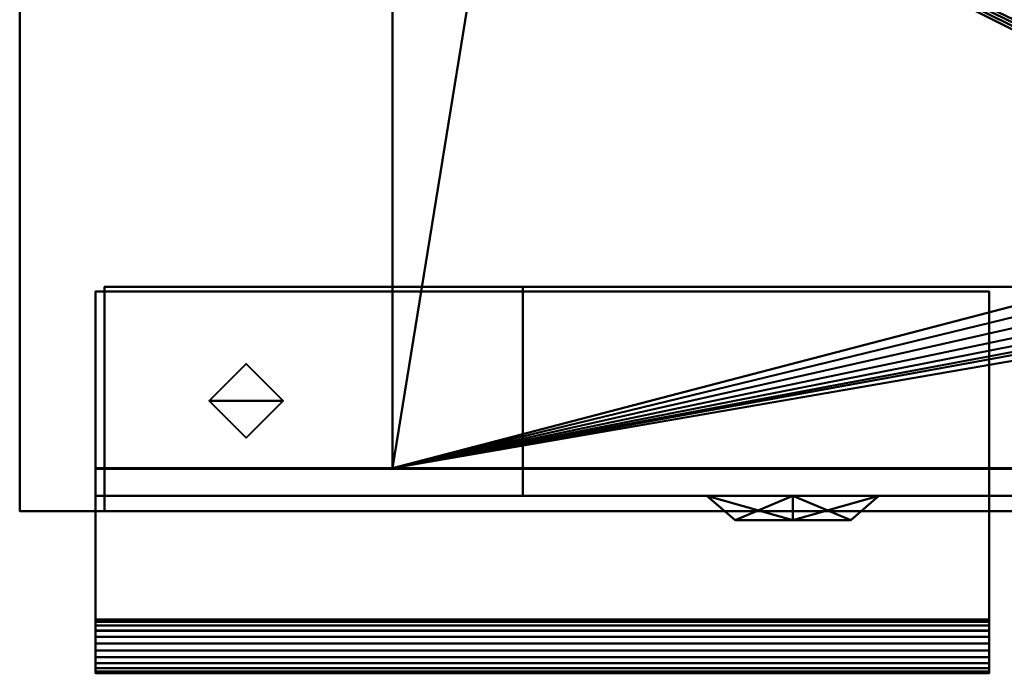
# Model space of a CAD drawing. Header units: millimetres. Extents: x -157 to 157, y -150 to 149.
# Tile 1 of 8: x -157 to -46, y -150 to -76. Entities that reach past the tile are written whole.
import ezdxf

# ---------------------------------------------------------------- set-up
doc = ezdxf.new("R2010")
doc.units = ezdxf.units.MM
doc.layers.add('Q-SPCQ', color=91, linetype='Continuous', lineweight=30)

# ---------------------------------------------------------------- blocks, each defined once
blk = doc.blocks.new('CombinaisonGéomFamille_14285-Vue 1')
at = {"layer": 'Q-SPCQ', "lineweight": 40}
mesh = blk.add_polyface(dxfattribs=at)
corners = [(-156.71, 1.74, 3), (-156.71, -131.32, 3), (-156.71, -131.32, 491), (-156.71, 1.74, 491)]
mesh.append_faces([[corners[k] for k in face] for face in [(0, 1, 2, 3)]])
mesh = blk.add_polyface(dxfattribs=at)
corners = [(156.71, -131.32, 3), (-156.71, -131.32, 3), (-156.71, 1.74, 3), (156.71, 1.74, 3)]
mesh.append_faces([[corners[k] for k in face] for face in [(0, 1, 2, 3)]])
mesh = blk.add_polyface(dxfattribs=at)
corners = [(156.71, 1.74, 491), (-156.71, 1.74, 491), (-156.71, -131.32, 491), (156.71, -131.32, 491)]
mesh.append_faces([[corners[k] for k in face] for face in [(0, 1, 2, 3)]])
mesh = blk.add_polyface(dxfattribs=at)
corners = [(-114.78, -48.68, 405.33), (-102.17, -48.68, 405.33), (-100.54, -35.91, 405.33), (-95.77, -23.94, 405.33), (-88.16, -13.56, 405.33), (-78.19, -5.4, 405.33), (-66.49, 0, 405.33), (-36.68, 0, 405.33), (-24.98, -5.4, 405.33), (-15.01, -13.56, 405.33), (-7.4, -23.96, 405.33), (-2.62, -35.93, 405.33), (-1, -48.71, 405.33), (-1, -64.82, 405.33), (-1.97, -74.72, 405.33), (-4.84, -84.25, 405.33), (-9.5, -93.04, 405.33), (-9.77, -93.55, 405.33), (-9.94, -94.11, 405.33), (-10, -94.69, 405.33), (-10, -99.14, 405.33), (-9.76, -100.95, 405.33), (-9.06, -102.64, 405.33), (-7.95, -104.09, 405.33), (-6.5, -105.2, 405.33), (-4.81, -105.9, 405.33), (-3, -106.14, 405.33), (3, -106.14, 405.33), (4.81, -105.9, 405.33), (6.5, -105.2, 405.33), (7.95, -104.09, 405.33), (9.06, -102.64, 405.33), (9.76, -100.95, 405.33), (10, -99.14, 405.33), (10, -94.69, 405.33), (9.94, -94.11, 405.33), (9.77, -93.55, 405.33), (9.5, -93.04, 405.33), (4.84, -84.25, 405.33), (1.97, -74.72, 405.33), (1, -64.82, 405.33), (1, -48.71, 405.33), (2.62, -35.93, 405.33), (7.4, -23.96, 405.33), (15.01, -13.56, 405.33), (24.98, -5.4, 405.33), (36.68, 0, 405.33), (66.49, 0, 405.33), (78.18, -5.4, 405.33), (88.14, -13.54, 405.33), (95.76, -23.92, 405.33), (100.53, -35.87, 405.33), (102.17, -48.64, 405.33), (115.65, -48.64, 405.33), (115.65, -126.52, 405.33), (-114.78, -126.52, 405.33)]
mesh.append_faces([[corners[k] for k in face] for face in [(1, 55, 0), (48, 45, 46, 47)]], dxfattribs={"vtx0": -1})
mesh.append_faces([[corners[k] for k in face] for face in [(22, 55, 21), (17, 1, 16), (30, 54, 29), (33, 54, 32), (50, 44, 49)]], dxfattribs={"vtx0": -1, "vtx1": -1})
mesh.append_faces([[corners[k] for k in face] for face in [(55, 24, 25), (55, 25, 26), (55, 22, 23), (55, 23, 24), (9, 3, 4, 8), (8, 4, 5, 7), (3, 9, 10), (54, 28, 29), (54, 30, 31), (49, 44, 45, 48)]], dxfattribs={"vtx0": -1, "vtx2": -1})
mesh.append_faces([[corners[k] for k in face] for face in [(1, 12, 13, 16), (54, 33, 34, 52), (52, 36, 37, 40)]], dxfattribs={"vtx0": -1, "vtx2": -1, "vtx3": -1})
mesh.append_faces([[corners[k] for k in face] for face in [(6, 7, 5)]], dxfattribs={"vtx1": -1})
mesh.append_faces([[corners[k] for k in face] for face in [(20, 21, 55), (17, 18, 1), (18, 19, 1), (26, 27, 55), (31, 32, 54), (34, 35, 52), (35, 36, 52), (41, 42, 52, 40)]], dxfattribs={"vtx1": -1, "vtx2": -1})
mesh.append_faces([[corners[k] for k in face] for face in [(19, 20, 55, 1)]], dxfattribs={"vtx1": -1, "vtx2": -1, "vtx3": -1})
mesh.append_faces([[corners[k] for k in face] for face in [(2, 3, 10, 11), (1, 2, 11, 12), (27, 28, 54, 55), (42, 43, 51, 52), (43, 44, 50, 51)]], dxfattribs={"vtx1": -1, "vtx3": -1})
mesh.append_faces([[corners[k] for k in face] for face in [(14, 15, 16, 13), (52, 53, 54)]], dxfattribs={"vtx2": -1})
mesh.append_faces([[corners[k] for k in face] for face in [(37, 38, 39, 40)]], dxfattribs={"vtx3": -1})
mesh = blk.add_polyface(dxfattribs=at)
corners = [(115.65, -48.64, 17.16), (102.17, -48.64, 17.16), (100.53, -35.87, 17.16), (95.76, -23.92, 17.16), (88.14, -13.54, 17.16), (78.18, -5.4, 17.16), (66.49, 0, 17.16), (36.68, 0, 17.16), (24.98, -5.4, 17.16), (15.01, -13.56, 17.16), (7.4, -23.96, 17.16), (2.62, -35.93, 17.16), (1, -48.71, 17.16), (1, -64.82, 17.16), (1.97, -74.72, 17.16), (4.84, -84.25, 17.16), (9.5, -93.04, 17.16), (9.77, -93.55, 17.16), (9.94, -94.11, 17.16), (10, -94.69, 17.16), (10, -99.14, 17.16), (9.76, -100.95, 17.16), (9.06, -102.64, 17.16), (7.95, -104.09, 17.16), (6.5, -105.2, 17.16), (4.81, -105.9, 17.16), (3, -106.14, 17.16), (-3, -106.14, 17.16), (-4.81, -105.9, 17.16), (-6.5, -105.2, 17.16), (-7.95, -104.09, 17.16), (-9.06, -102.64, 17.16), (-9.76, -100.95, 17.16), (-10, -99.14, 17.16), (-10, -94.69, 17.16), (-9.94, -94.11, 17.16), (-9.77, -93.55, 17.16), (-9.5, -93.04, 17.16), (-4.84, -84.25, 17.16), (-1.97, -74.72, 17.16), (-1, -64.82, 17.16), (-1, -48.71, 17.16), (-2.62, -35.93, 17.16), (-7.4, -23.96, 17.16), (-15.01, -13.56, 17.16), (-24.98, -5.4, 17.16), (-36.68, 0, 17.16), (-66.49, 0, 17.16), (-78.19, -5.4, 17.16), (-88.16, -13.56, 17.16), (-95.77, -23.94, 17.16), (-100.54, -35.91, 17.16), (-102.17, -48.68, 17.16), (-114.78, -48.68, 17.16), (-114.78, -126.52, 17.16), (115.65, -126.52, 17.16)]
mesh.append_faces([[corners[k] for k in face] for face in [(1, 55, 0), (48, 45, 46, 47)]], dxfattribs={"vtx0": -1})
mesh.append_faces([[corners[k] for k in face] for face in [(22, 55, 21), (17, 1, 16), (30, 54, 29), (33, 54, 32), (50, 44, 49)]], dxfattribs={"vtx0": -1, "vtx1": -1})
mesh.append_faces([[corners[k] for k in face] for face in [(55, 24, 25), (55, 25, 26, 54), (55, 22, 23), (55, 23, 24), (9, 3, 4, 8), (8, 4, 5, 7), (3, 9, 10), (54, 27, 28), (54, 28, 29), (54, 30, 31), (54, 26, 27), (49, 44, 45, 48)]], dxfattribs={"vtx0": -1, "vtx2": -1})
mesh.append_faces([[corners[k] for k in face] for face in [(1, 12, 13, 16), (54, 33, 34, 52), (52, 36, 37, 40)]], dxfattribs={"vtx0": -1, "vtx2": -1, "vtx3": -1})
mesh.append_faces([[corners[k] for k in face] for face in [(6, 7, 5)]], dxfattribs={"vtx1": -1})
mesh.append_faces([[corners[k] for k in face] for face in [(20, 21, 55), (17, 18, 1), (18, 19, 1), (31, 32, 54), (34, 35, 52), (35, 36, 52), (41, 42, 52, 40)]], dxfattribs={"vtx1": -1, "vtx2": -1})
mesh.append_faces([[corners[k] for k in face] for face in [(19, 20, 55, 1)]], dxfattribs={"vtx1": -1, "vtx2": -1, "vtx3": -1})
mesh.append_faces([[corners[k] for k in face] for face in [(2, 3, 10, 11), (1, 2, 11, 12), (42, 43, 51, 52), (43, 44, 50, 51)]], dxfattribs={"vtx1": -1, "vtx3": -1})
mesh.append_faces([[corners[k] for k in face] for face in [(14, 15, 16, 13), (52, 53, 54)]], dxfattribs={"vtx2": -1})
mesh.append_faces([[corners[k] for k in face] for face in [(37, 38, 39, 40)]], dxfattribs={"vtx3": -1})
mesh = blk.add_polyface(dxfattribs=at)
corners = [(-114.78, -48.68, 405.33), (-114.78, -126.52, 405.33), (-114.78, -126.52, 17.16), (-114.78, -48.68, 17.16)]
mesh.append_faces([[corners[k] for k in face] for face in [(0, 1, 2, 3)]])
mesh = blk.add_polyface(dxfattribs=at)
corners = [(148.19, -126.52, 484.02), (-148.19, -126.52, 484.02), (-148.19, -126.52, 413.33), (148.19, -126.52, 413.33), (146.8, -126.52, 409.53), (-147.17, -126.52, 409.53), (-147.17, -126.52, 12.38), (146.8, -126.52, 12.38), (-114.78, -126.52, 405.33), (115.65, -126.52, 405.33), (115.65, -126.52, 17.16), (-114.78, -126.52, 17.16)]
mesh.append_faces([[corners[k] for k in face] for face in [(1, 2, 3, 0)]])
mesh.append_faces([[corners[k] for k in face] for face in [(11, 6, 7, 10), (4, 9, 10, 7)]], dxfattribs={"vtx0": -1, "vtx2": -1})
mesh.append_faces([[corners[k] for k in face] for face in [(11, 8, 5, 6), (4, 5, 8, 9)]], dxfattribs={"vtx1": -1, "vtx3": -1})
mesh = blk.add_polyface(dxfattribs=at)
corners = [(148.19, -126.52, 484.02), (148.19, -131.32, 484.02), (-148.19, -131.32, 484.02), (-148.19, -126.52, 484.02)]
mesh.append_faces([[corners[k] for k in face] for face in [(0, 1, 2, 3)]])
mesh = blk.add_polyface(dxfattribs=at)
corners = [(-148.19, -126.52, 484.02), (-148.19, -131.32, 484.02), (-148.19, -131.32, 413.33), (-148.19, -126.52, 413.33)]
mesh.append_faces([[corners[k] for k in face] for face in [(0, 1, 2, 3)]])
mesh = blk.add_polyface(dxfattribs=at)
corners = [(-148.19, -126.52, 413.33), (-148.19, -131.32, 413.33), (148.19, -131.32, 413.33), (148.19, -126.52, 413.33)]
mesh.append_faces([[corners[k] for k in face] for face in [(0, 1, 2, 3)]])
mesh = blk.add_polyface(dxfattribs=at)
corners = [(146.8, -126.52, 409.53), (146.8, -131.32, 409.53), (-147.17, -131.32, 409.53), (-147.17, -126.52, 409.53)]
mesh.append_faces([[corners[k] for k in face] for face in [(0, 1, 2, 3)]])
mesh = blk.add_polyface(dxfattribs=at)
corners = [(-147.17, -126.52, 409.53), (-147.17, -131.32, 409.53), (-147.17, -131.32, 12.38), (-147.17, -126.52, 12.38)]
mesh.append_faces([[corners[k] for k in face] for face in [(0, 1, 2, 3)]])
mesh = blk.add_polyface(dxfattribs=at)
corners = [(-147.17, -126.52, 12.38), (-147.17, -131.32, 12.38), (146.8, -131.32, 12.38), (146.8, -126.52, 12.38)]
mesh.append_faces([[corners[k] for k in face] for face in [(0, 1, 2, 3)]])
mesh = blk.add_polyface(dxfattribs=at)
corners = [(156.71, -131.32, 3), (156.71, -131.32, 491), (-156.71, -131.32, 491), (-156.71, -131.32, 3), (-148.19, -131.32, 484.02), (148.19, -131.32, 484.02), (148.19, -131.32, 413.33), (-148.19, -131.32, 413.33), (-147.17, -131.32, 409.53), (146.8, -131.32, 409.53), (146.8, -131.32, 12.38), (-147.17, -131.32, 12.38)]
mesh.append_faces([[corners[k] for k in face] for face in [(1, 5, 6, 0), (7, 8, 9, 6)]], dxfattribs={"vtx0": -1, "vtx2": -1})
mesh.append_faces([[corners[k] for k in face] for face in [(3, 11, 8, 7)]], dxfattribs={"vtx0": -1, "vtx2": -1, "vtx3": -1})
mesh.append_faces([[corners[k] for k in face] for face in [(9, 10, 0, 6)]], dxfattribs={"vtx1": -1, "vtx2": -1, "vtx3": -1})
mesh.append_faces([[corners[k] for k in face] for face in [(4, 5, 1, 2), (3, 0, 10, 11), (7, 4, 2, 3)]], dxfattribs={"vtx1": -1, "vtx3": -1})

msp = doc.modelspace()

# ---------------------------------------------------------------- block references
at = {"layer": 'Q-SPCQ', "lineweight": 40}
msp.add_blockref('CombinaisonGéomFamille_14285-Vue 1', (0, 0), dxfattribs=at)

# ---------------------------------------------------------------- meshes
mesh = msp.add_polyface(dxfattribs=at)
corners = [(-147.17, -106.14, 409.53), (146.8, -106.14, 409.53), (146.8, -106.14, 12.38), (-147.17, -106.14, 12.38), (100.13, -106.14, 372.48), (-100.13, -106.14, 372.48), (-100.13, -106.14, 91.12), (100.13, -106.14, 91.12)]
mesh.append_faces([[corners[k] for k in face] for face in [(0, 5, 6, 3), (5, 0, 1, 4)]], dxfattribs={"vtx0": -1, "vtx2": -1})
mesh.append_faces([[corners[k] for k in face] for face in [(2, 3, 6, 7), (7, 4, 1, 2)]], dxfattribs={"vtx1": -1, "vtx3": -1})
mesh = msp.add_polyface(dxfattribs=at)
corners = [(-147.17, -106.14, 409.53), (-147.17, -129.62, 409.53), (146.8, -129.62, 409.53), (146.8, -106.14, 409.53)]
mesh.append_faces([[corners[k] for k in face] for face in [(0, 1, 2, 3)]])
mesh = msp.add_polyface(dxfattribs=at)
corners = [(146.8, -106.14, 12.38), (146.8, -129.62, 12.38), (-147.17, -129.62, 12.38), (-147.17, -106.14, 12.38)]
mesh.append_faces([[corners[k] for k in face] for face in [(0, 1, 2, 3)]])
mesh = msp.add_polyface(dxfattribs=at)
corners = [(-147.17, -106.14, 12.38), (-147.17, -129.62, 12.38), (-147.17, -129.62, 409.53), (-147.17, -106.14, 409.53)]
mesh.append_faces([[corners[k] for k in face] for face in [(0, 1, 2, 3)]])
mesh = msp.add_polyface(dxfattribs=at)
corners = [(100.13, -106.14, 372.48), (100.13, -129.62, 372.48), (-100.13, -129.62, 372.48), (-100.13, -106.14, 372.48)]
mesh.append_faces([[corners[k] for k in face] for face in [(0, 1, 2, 3)]])
mesh = msp.add_polyface(dxfattribs=at)
corners = [(-100.13, -106.14, 372.48), (-100.13, -129.62, 372.48), (-100.13, -129.62, 91.12), (-100.13, -106.14, 91.12)]
mesh.append_faces([[corners[k] for k in face] for face in [(0, 1, 2, 3)]])
mesh = msp.add_polyface(dxfattribs=at)
corners = [(-100.13, -106.14, 91.12), (-100.13, -129.62, 91.12), (100.13, -129.62, 91.12), (100.13, -106.14, 91.12)]
mesh.append_faces([[corners[k] for k in face] for face in [(0, 1, 2, 3)]])
at = {"layer": 'Q-SPCQ', "lineweight": 40, "transparency": 33554458}
mesh = msp.add_polyface(dxfattribs=at)
corners = [(100.13, -106.14, 91.12), (-100.13, -106.14, 91.12), (-100.13, -106.14, 372.48), (100.13, -106.14, 372.48)]
mesh.append_faces([[corners[k] for k in face] for face in [(0, 1, 2, 3)]])
mesh = msp.add_polyface(dxfattribs=at)
corners = [(100.13, -106.14, 91.12), (100.13, -129.62, 91.12), (-100.13, -129.62, 91.12), (-100.13, -106.14, 91.12)]
mesh.append_faces([[corners[k] for k in face] for face in [(0, 1, 2, 3)]])
mesh = msp.add_polyface(dxfattribs=at)
corners = [(-100.13, -106.14, 91.12), (-100.13, -129.62, 91.12), (-100.13, -129.62, 372.48), (-100.13, -106.14, 372.48)]
mesh.append_faces([[corners[k] for k in face] for face in [(0, 1, 2, 3)]])
mesh = msp.add_polyface(dxfattribs=at)
corners = [(-100.13, -106.14, 372.48), (-100.13, -129.62, 372.48), (100.13, -129.62, 372.48), (100.13, -106.14, 372.48)]
mesh.append_faces([[corners[k] for k in face] for face in [(0, 1, 2, 3)]])
at = {"layer": 'Q-SPCQ', "lineweight": 40}
mesh = msp.add_polyface(dxfattribs=at)
corners = [(-148.19, -143.52, 411.85), (-148.19, -106.64, 411.85), (-148.19, -106.64, 410.72), (-148.19, -143.52, 410.72), (-148.19, -143.77, 409.98), (-148.19, -144.19, 409.32), (-148.19, -144.77, 408.79), (-148.19, -145.46, 408.42), (-148.19, -146.23, 408.25), (-148.19, -147.01, 408.27), (-148.19, -147.76, 408.49), (-148.19, -148.43, 408.9), (-148.19, -148.98, 409.46), (-148.19, -149.36, 410.14), (-148.19, -149.56, 410.9), (-148.19, -149.56, 411.69), (-148.19, -149.36, 412.44), (-148.19, -148.97, 413.13), (-148.19, -148.43, 413.69), (-148.19, -147.75, 414.09), (-148.19, -147, 414.31), (-148.19, -146.22, 414.33), (-148.19, -145.45, 414.15), (-148.19, -144.76, 413.78), (-148.19, -144.19, 413.25), (-148.19, -143.76, 412.59)]
mesh.append_faces([[corners[k] for k in face] for face in [(6, 22, 23, 5), (5, 23, 24, 4), (3, 25, 0), (4, 24, 25, 3), (7, 21, 22, 6), (8, 20, 21, 7)]], dxfattribs={"vtx0": -1, "vtx2": -1})
mesh.append_faces([[corners[k] for k in face] for face in [(15, 16, 13, 14)]], dxfattribs={"vtx1": -1})
mesh.append_faces([[corners[k] for k in face] for face in [(8, 9, 20)]], dxfattribs={"vtx1": -1, "vtx2": -1})
mesh.append_faces([[corners[k] for k in face] for face in [(18, 19, 10, 11), (19, 20, 9, 10), (16, 17, 12, 13), (17, 18, 11, 12)]], dxfattribs={"vtx1": -1, "vtx3": -1})
mesh.append_faces([[corners[k] for k in face] for face in [(0, 1, 2, 3)]], dxfattribs={"vtx3": -1})
mesh = msp.add_polyface(dxfattribs=at)
corners = [(-47.73, -143.52, 410.72), (-148.19, -143.52, 410.72), (-148.19, -106.64, 410.72), (-47.73, -106.64, 410.72)]
mesh.append_faces([[corners[k] for k in face] for face in [(0, 1, 2, 3)]])
mesh = msp.add_polyface(dxfattribs=at)
corners = [(-47.73, -106.64, 410.72), (-148.19, -106.64, 410.72), (-148.19, -106.64, 411.85), (-47.73, -106.64, 411.85)]
mesh.append_faces([[corners[k] for k in face] for face in [(0, 1, 2, 3)]])
mesh = msp.add_polyface(dxfattribs=at)
corners = [(-47.73, -106.64, 411.85), (-148.19, -106.64, 411.85), (-148.19, -143.52, 411.85), (-47.73, -143.52, 411.85)]
mesh.append_faces([[corners[k] for k in face] for face in [(0, 1, 2, 3)]])
mesh = msp.add_polyface(dxfattribs=at)
corners = [(-47.73, -143.52, 411.85), (-47.73, -143.76, 412.59), (-47.73, -144.19, 413.25), (-47.73, -144.76, 413.78), (-47.73, -145.45, 414.15), (-47.73, -146.22, 414.33), (-47.73, -147, 414.31), (-47.73, -147.75, 414.09), (-47.73, -148.43, 413.69), (-47.73, -148.97, 413.13), (-47.73, -149.36, 412.44), (-47.73, -149.56, 411.69), (-47.73, -149.56, 410.9), (-47.73, -149.36, 410.14), (-47.73, -148.98, 409.46), (-47.73, -148.43, 408.9), (-47.73, -147.76, 408.49), (-47.73, -147.01, 408.27), (-47.73, -146.23, 408.25), (-47.73, -145.46, 408.42), (-47.73, -144.77, 408.79), (-47.73, -144.19, 409.32), (-47.73, -143.77, 409.98), (-47.73, -143.52, 410.72), (-47.73, -106.64, 410.72), (-47.73, -106.64, 411.85)]
mesh.append_faces([[corners[k] for k in face] for face in [(0, 23, 24, 25)]], dxfattribs={"vtx0": -1})
mesh.append_faces([[corners[k] for k in face] for face in [(4, 19, 20, 3), (3, 20, 21, 2), (1, 22, 23, 0), (2, 21, 22, 1), (5, 18, 19, 4)]], dxfattribs={"vtx0": -1, "vtx2": -1})
mesh.append_faces([[corners[k] for k in face] for face in [(5, 6, 18)]], dxfattribs={"vtx1": -1, "vtx2": -1})
mesh.append_faces([[corners[k] for k in face] for face in [(15, 16, 8, 9), (16, 17, 7, 8), (13, 14, 10, 11), (14, 15, 9, 10), (17, 18, 6, 7)]], dxfattribs={"vtx1": -1, "vtx3": -1})
mesh.append_faces([[corners[k] for k in face] for face in [(11, 12, 13)]], dxfattribs={"vtx2": -1})
mesh = msp.add_polyface(dxfattribs=at)
corners = [(-131.25, -118.95), (-135.41, -118.95), (-131.25, -114.79), (-127.1, -118.95)]
mesh.append_faces([[corners[k] for k in face] for face in [(0, 1, 2, 3)]])
mesh = msp.add_polyface(dxfattribs=at)
corners = [(-127.1, -118.95, 3), (-131.25, -114.79, 3), (-135.41, -118.95, 3), (-131.25, -118.95, 3)]
mesh.append_faces([[corners[k] for k in face] for face in [(1, 2, 3, 0)]])
mesh = msp.add_polyface(dxfattribs=at)
corners = [(-127.1, -118.95), (-131.25, -114.79), (-135.41, -118.95), (-135.41, -118.95, 3), (-131.25, -114.79, 3), (-127.1, -118.95, 3)]
mesh.append_faces([[corners[k] for k in face] for face in [(1, 2, 3, 4), (4, 5, 0, 1)]], dxfattribs={"vtx3": -1})
mesh = msp.add_polyface(dxfattribs=at)
corners = [(-131.25, -118.95), (-127.1, -118.95), (-131.25, -123.1), (-135.41, -118.95)]
mesh.append_faces([[corners[k] for k in face] for face in [(2, 3, 0, 1)]])
mesh = msp.add_polyface(dxfattribs=at)
corners = [(-135.41, -118.95, 3), (-131.25, -123.1, 3), (-127.1, -118.95, 3), (-131.25, -118.95, 3)]
mesh.append_faces([[corners[k] for k in face] for face in [(3, 0, 1, 2)]])
mesh = msp.add_polyface(dxfattribs=at)
corners = [(-135.41, -118.95), (-131.25, -123.1), (-127.1, -118.95), (-127.1, -118.95, 3), (-131.25, -123.1, 3), (-135.41, -118.95, 3)]
mesh.append_faces([[corners[k] for k in face] for face in [(1, 2, 3, 4), (4, 5, 0, 1)]], dxfattribs={"vtx3": -1})
mesh = msp.add_polyface(dxfattribs=at)
corners = [(-148.19, -126.57, 484.02), (-148.19, -129.62, 484.02), (148.19, -129.62, 484.02), (148.19, -126.57, 484.02)]
mesh.append_faces([[corners[k] for k in face] for face in [(0, 1, 2, 3)]])
mesh = msp.add_polyface(dxfattribs=at)
corners = [(148.19, -129.62, 413.33), (-148.19, -129.62, 413.33), (-148.19, -126.57, 413.33), (148.19, -126.57, 413.33)]
mesh.append_faces([[corners[k] for k in face] for face in [(0, 1, 2, 3)]])
mesh = msp.add_polyface(dxfattribs=at)
corners = [(148.19, -126.57, 484.02), (148.19, -126.57, 413.33), (-148.19, -126.57, 413.33), (-148.19, -126.57, 484.02)]
mesh.append_faces([[corners[k] for k in face] for face in [(0, 1, 2, 3)]])
mesh = msp.add_polyface(dxfattribs=at)
corners = [(-148.19, -126.57, 484.02), (-148.19, -126.57, 413.33), (-148.19, -129.62, 413.33), (-148.19, -129.62, 484.02)]
mesh.append_faces([[corners[k] for k in face] for face in [(0, 1, 2, 3)]])
mesh = msp.add_polyface(dxfattribs=at)
corners = [(148.19, -129.62, 484.02), (-148.19, -129.62, 484.02), (-148.19, -129.62, 413.33), (148.19, -129.62, 413.33), (0.85, -129.62, 460.5), (3.64, -129.62, 459.92), (6.18, -129.62, 458.66), (8.33, -129.62, 456.79), (9.93, -129.62, 454.44), (10.89, -129.62, 451.77), (11.14, -129.62, 448.94), (10.67, -129.62, 446.13), (9.51, -129.62, 443.54), (7.73, -129.62, 441.32), (5.45, -129.62, 439.63), (2.81, -129.62, 438.56), (-0.01, -129.62, 438.2), (-2.83, -129.62, 438.56), (-5.47, -129.62, 439.63), (-7.75, -129.62, 441.32), (-9.53, -129.62, 443.53), (-10.7, -129.62, 446.13), (-11.17, -129.62, 448.93), (-10.92, -129.62, 451.76), (-9.96, -129.62, 454.44), (-8.36, -129.62, 456.78), (-6.22, -129.62, 458.65), (-3.67, -129.62, 459.92), (-0.89, -129.62, 460.5), (-0.89, -129.62, 457.22), (-1.77, -129.62, 456.28), (-2.44, -129.62, 455.17), (-2.85, -129.62, 453.95), (-2.99, -129.62, 452.66), (-2.99, -129.62, 441.36), (2.95, -129.62, 441.36), (2.95, -129.62, 452.66), (2.81, -129.62, 453.94), (2.4, -129.62, 455.15), (1.74, -129.62, 456.25), (0.85, -129.62, 457.17)]
mesh.append_faces([[corners[k] for k in face] for face in [(26, 1, 25), (7, 0, 6), (22, 2, 21), (19, 2, 18), (12, 3, 11), (13, 3, 12), (10, 0, 9)]], dxfattribs={"vtx0": -1, "vtx1": -1})
mesh.append_faces([[corners[k] for k in face] for face in [(1, 28, 4)]], dxfattribs={"vtx0": -1, "vtx1": -1, "vtx2": -1})
mesh.append_faces([[corners[k] for k in face] for face in [(1, 26, 27), (4, 28, 29, 40), (39, 30, 31, 38), (40, 29, 30, 39), (1, 23, 24), (38, 31, 32, 37), (0, 5, 6), (0, 8, 9), (37, 32, 33, 36), (2, 19, 20), (3, 14, 15)]], dxfattribs={"vtx0": -1, "vtx2": -1})
mesh.append_faces([[corners[k] for k in face] for face in [(27, 28, 1), (24, 25, 1), (7, 8, 0), (20, 21, 2), (17, 18, 2), (15, 16, 3), (13, 14, 3)]], dxfattribs={"vtx1": -1, "vtx2": -1})
mesh.append_faces([[corners[k] for k in face] for face in [(4, 5, 0, 1), (22, 23, 1, 2), (16, 17, 2, 3), (10, 11, 3, 0)]], dxfattribs={"vtx1": -1, "vtx3": -1})
mesh.append_faces([[corners[k] for k in face] for face in [(33, 34, 35, 36)]], dxfattribs={"vtx3": -1})
mesh = msp.add_polyface(dxfattribs=at)
corners = [(-147.17, -129.62, 409.53), (-147.17, -129.62, 12.38), (146.8, -129.62, 12.38), (146.8, -129.62, 409.53), (100.13, -129.62, 372.48), (100.13, -129.62, 91.12), (-100.13, -129.62, 91.12), (-100.13, -129.62, 372.48)]
mesh.append_faces([[corners[k] for k in face] for face in [(3, 4, 5, 2), (2, 5, 6, 1)]], dxfattribs={"vtx0": -1, "vtx2": -1})
mesh.append_faces([[corners[k] for k in face] for face in [(7, 4, 3, 0), (6, 7, 0, 1)]], dxfattribs={"vtx1": -1, "vtx3": -1})
at = {"layer": 'Q-SPCQ', "lineweight": 40, "transparency": 33554458}
mesh = msp.add_polyface(dxfattribs=at)
corners = [(-100.13, -129.62, 372.48), (-100.13, -129.62, 91.12), (-10, -129.62, 91.12), (-10, -129.62, 372.48)]
mesh.append_faces([[corners[k] for k in face] for face in [(0, 1, 2, 3)]])
at = {"layer": 'Q-SPCQ', "lineweight": 40}
mesh = msp.add_polyface(dxfattribs=at)
corners = [(-69.78, -132.34, 440.93), (-76.28, -132.34, 444.69), (-76.28, -132.34, 452.19), (-69.78, -132.34, 455.94), (-69.78, -129.62, 459.6), (-79.45, -129.62, 454.02), (-79.45, -129.62, 442.86), (-69.78, -129.62, 437.27)]
mesh.append_faces([[corners[k] for k in face] for face in [(2, 5, 6, 1)]], dxfattribs={"vtx0": -1, "vtx2": -1})
mesh.append_faces([[corners[k] for k in face] for face in [(4, 5, 3), (0, 1, 7)]], dxfattribs={"vtx1": -1})
mesh.append_faces([[corners[k] for k in face] for face in [(2, 3, 5), (6, 7, 1)]], dxfattribs={"vtx1": -1, "vtx2": -1})
mesh = msp.add_polyface(dxfattribs=at)
corners = [(-69.78, -129.62, 437.27), (-79.45, -129.62, 442.86), (-79.45, -129.62, 454.02), (-69.78, -129.62, 459.6), (-69.78, -129.62, 448.44)]
mesh.append_faces([[corners[k] for k in face] for face in [(2, 3, 4)]], dxfattribs={"vtx2": -1})
mesh.append_faces([[corners[k] for k in face] for face in [(4, 0, 1, 2)]], dxfattribs={"vtx3": -1})
mesh = msp.add_polyface(dxfattribs=at)
corners = [(-69.78, -132.34, 455.94), (-63.28, -132.34, 452.19), (-63.28, -132.34, 444.69), (-69.78, -132.34, 440.93), (-69.78, -129.62, 437.27), (-60.11, -129.62, 442.86), (-60.11, -129.62, 454.02), (-69.78, -129.62, 459.6)]
mesh.append_faces([[corners[k] for k in face] for face in [(2, 5, 6, 1)]], dxfattribs={"vtx0": -1, "vtx2": -1})
mesh.append_faces([[corners[k] for k in face] for face in [(4, 5, 3), (0, 1, 7)]], dxfattribs={"vtx1": -1})
mesh.append_faces([[corners[k] for k in face] for face in [(2, 3, 5), (6, 7, 1)]], dxfattribs={"vtx1": -1, "vtx2": -1})
mesh = msp.add_polyface(dxfattribs=at)
corners = [(-69.78, -129.62, 459.6), (-60.11, -129.62, 454.02), (-60.11, -129.62, 442.86), (-69.78, -129.62, 437.27), (-69.78, -129.62, 448.44)]
mesh.append_faces([[corners[k] for k in face] for face in [(0, 1, 4)]], dxfattribs={"vtx1": -1})
mesh.append_faces([[corners[k] for k in face] for face in [(2, 3, 4, 1)]], dxfattribs={"vtx2": -1})
mesh = msp.add_polyface(dxfattribs=at)
corners = [(-69.78, -132.34, 448.44), (-69.78, -132.34, 455.94), (-76.28, -132.34, 452.19), (-76.28, -132.34, 444.69), (-69.78, -132.34, 440.93)]
mesh.append_faces([[corners[k] for k in face] for face in [(3, 4, 0)]], dxfattribs={"vtx2": -1})
mesh.append_faces([[corners[k] for k in face] for face in [(0, 1, 2, 3)]], dxfattribs={"vtx3": -1})
mesh = msp.add_polyface(dxfattribs=at)
corners = [(-69.78, -132.34, 448.44), (-69.78, -132.34, 440.93), (-63.28, -132.34, 444.69), (-63.28, -132.34, 452.19), (-69.78, -132.34, 455.94)]
mesh.append_faces([[corners[k] for k in face] for face in [(1, 2, 0)]], dxfattribs={"vtx1": -1})
mesh.append_faces([[corners[k] for k in face] for face in [(3, 4, 0, 2)]], dxfattribs={"vtx2": -1})
mesh = msp.add_polyface(dxfattribs=at)
corners = [(-47.73, -143.52, 410.72), (-47.73, -143.77, 409.98), (-47.73, -144.19, 409.32), (-47.73, -144.77, 408.79), (-47.73, -145.46, 408.42), (-47.73, -146.23, 408.25), (-47.73, -147.01, 408.27), (-47.73, -147.76, 408.49), (-47.73, -148.43, 408.9), (-47.73, -148.98, 409.46), (-47.73, -149.36, 410.14), (-47.73, -149.56, 410.9), (-47.73, -149.56, 411.69), (-47.73, -149.36, 412.44), (-47.73, -148.97, 413.13), (-47.73, -148.43, 413.69), (-47.73, -147.75, 414.09), (-47.73, -147, 414.31), (-47.73, -146.22, 414.33), (-47.73, -145.45, 414.15), (-47.73, -144.76, 413.78), (-47.73, -144.19, 413.25), (-47.73, -143.76, 412.59), (-47.73, -143.52, 411.85), (-148.19, -143.52, 411.85), (-148.19, -143.76, 412.59), (-148.19, -144.19, 413.25), (-148.19, -144.76, 413.78), (-148.19, -145.45, 414.15), (-148.19, -146.22, 414.33), (-148.19, -147, 414.31), (-148.19, -147.75, 414.09), (-148.19, -148.43, 413.69), (-148.19, -148.97, 413.13), (-148.19, -149.36, 412.44), (-148.19, -149.56, 411.69), (-148.19, -149.56, 410.9), (-148.19, -149.36, 410.14), (-148.19, -148.98, 409.46), (-148.19, -148.43, 408.9), (-148.19, -147.76, 408.49), (-148.19, -147.01, 408.27), (-148.19, -146.23, 408.25), (-148.19, -145.46, 408.42), (-148.19, -144.77, 408.79), (-148.19, -144.19, 409.32), (-148.19, -143.77, 409.98), (-148.19, -143.52, 410.72)]
mesh.append_faces([[corners[k] for k in face] for face in [(5, 42, 43, 4), (4, 43, 44, 3), (6, 41, 42, 5), (3, 44, 45, 2)]], dxfattribs={"vtx0": -1, "vtx2": -1})
mesh.append_faces([[corners[k] for k in face] for face in [(24, 25, 22, 23)]], dxfattribs={"vtx1": -1})
mesh.append_faces([[corners[k] for k in face] for face in [(25, 26, 21, 22), (27, 28, 19, 20), (26, 27, 20, 21), (28, 29, 18, 19), (30, 31, 16, 17), (31, 32, 15, 16), (33, 34, 13, 14), (32, 33, 14, 15), (29, 30, 17, 18), (34, 35, 12, 13), (11, 12, 35, 36), (36, 37, 10, 11), (37, 38, 9, 10), (39, 40, 7, 8), (38, 39, 8, 9), (40, 41, 6, 7), (45, 46, 1, 2)]], dxfattribs={"vtx1": -1, "vtx3": -1})
mesh.append_faces([[corners[k] for k in face] for face in [(46, 47, 0, 1)]], dxfattribs={"vtx3": -1})

doc.saveas('drawing.dxf')
